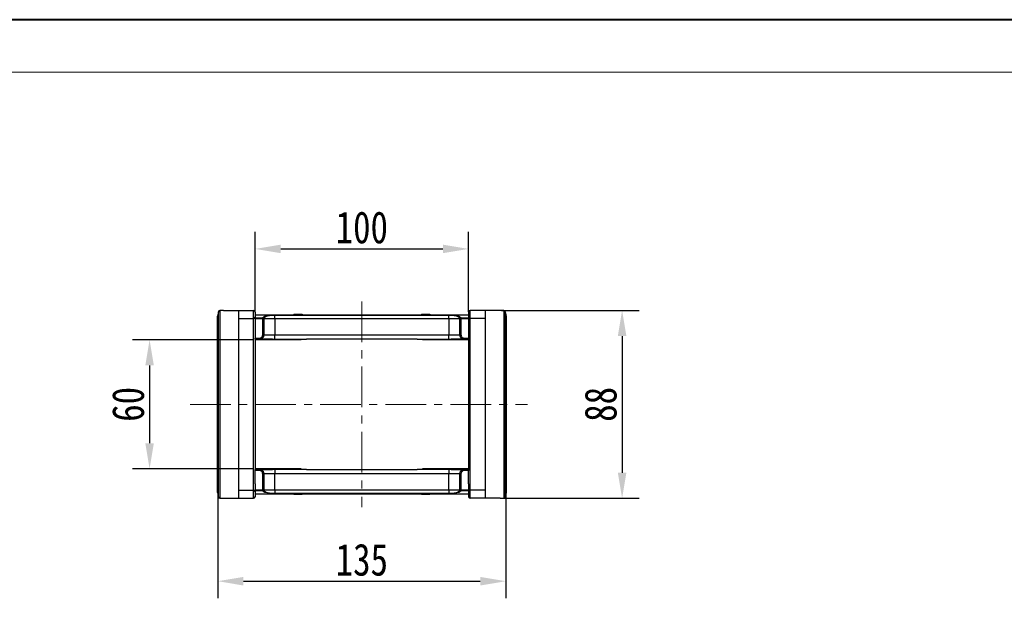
# Model space of a CAD drawing. Header units: millimetres. Extents: x -1190 to 891, y -97 to 1361.
# Tile 22 of 51: x -471 to -10, y 1090 to 1361. Entities that reach past the tile are written whole.
import ezdxf

# ---------------------------------------------------------------- set-up
doc = ezdxf.new("R2010")
doc.units = ezdxf.units.MM
doc.linetypes.add('CENTERX2', pattern=[20.32, 12.7, -2.54, 2.54, -2.54])
doc.styles.get("Standard").update_dxf_attribs({"font": '仿宋_GB2312.ttf', "width": 0.8})
doc.dimstyles.new('ISO-60.1', dxfattribs={"dimtxt": 15, "dimasz": 12, "dimexe": 8, "dimexo": 0.625, "dimgap": 2.5, "dimtad": 1, "dimdsep": 46, "dimtxsty": 'Standard', "dimcen": 2.5, "dimadec": 0, "dimazin": 0, "dimtfac": 1, "dimtmove": 0, "dimatfit": 3, "dimfxl": 0, "dimarcsym": 0})

# ---------------------------------------------------------------- blocks, each defined once
blk = doc.blocks.new('*D3426')
at = {"color": 0, "lineweight": -2}
for p, q in [((-361.7, 1211.16), (-418.53, 1211.16)), ((-410.53, 1199.16), (-410.53, 1162.66)), ((-361.7, 1150.66), (-418.53, 1150.66))]:
    blk.add_line(p, q, dxfattribs=at)
at = {"color": 0, "lineweight": 9}
for points in [[(-412.53, 1199.16), (-408.53, 1199.16), (-410.53, 1211.16)], [(-412.53, 1162.66), (-408.53, 1162.66), (-410.53, 1150.66)]]:
    blk.add_solid(points, dxfattribs=at)
at = {"layer": 'Defpoints', "color": 0, "lineweight": 9}
for p in [(-361.08, 1211.16), (-410.53, 1150.66), (-361.08, 1150.66)]:
    blk.add_point(p, dxfattribs=at)
at = {"color": 0, "lineweight": 9, "insert": (-420.53, 1180.91), "char_height": 15, "attachment_point": 5, "rotation": 90}
blk.add_mtext('60', dxfattribs=at)
blk = doc.blocks.new('*D3427')
at = {"color": 0, "lineweight": -2}
for p, q in [((-245.57, 1224.91), (-181.13, 1224.91)), ((-189.13, 1212.91), (-189.13, 1148.91)), ((-245.57, 1136.91), (-181.13, 1136.91))]:
    blk.add_line(p, q, dxfattribs=at)
at = {"color": 0, "lineweight": 9}
for points in [[(-191.13, 1212.91), (-187.13, 1212.91), (-189.13, 1224.91)], [(-191.13, 1148.91), (-187.13, 1148.91), (-189.13, 1136.91)]]:
    blk.add_solid(points, dxfattribs=at)
at = {"layer": 'Defpoints', "color": 0, "lineweight": 9}
for p in [(-246.2, 1224.91), (-246.2, 1136.91), (-189.13, 1136.91)]:
    blk.add_point(p, dxfattribs=at)
at = {"color": 0, "lineweight": 9, "insert": (-199.13, 1180.91), "char_height": 15, "attachment_point": 5, "rotation": 90}
blk.add_mtext('88', dxfattribs=at)
blk = doc.blocks.new('*D3428')
at = {"color": 0, "lineweight": -2}
for p, q in [((-361.08, 1224.25), (-361.08, 1261.71)), ((-261.08, 1224.25), (-261.08, 1261.71)), ((-349.08, 1253.71), (-273.08, 1253.71))]:
    blk.add_line(p, q, dxfattribs=at)
at = {"color": 0, "lineweight": 9}
for points in [[(-349.08, 1255.71), (-349.08, 1251.71), (-361.08, 1253.71)], [(-273.08, 1255.71), (-273.08, 1251.71), (-261.08, 1253.71)]]:
    blk.add_solid(points, dxfattribs=at)
at = {"layer": 'Defpoints', "color": 0, "lineweight": 9}
for p in [(-261.08, 1253.71), (-361.08, 1223.62), (-261.08, 1223.62)]:
    blk.add_point(p, dxfattribs=at)
at = {"color": 0, "lineweight": 9, "insert": (-311.08, 1263.71), "char_height": 15, "attachment_point": 5}
blk.add_mtext('100', dxfattribs=at)
blk = doc.blocks.new('*D3417')
at = {"color": 0, "lineweight": -2}
for p, q in [((-243.58, 1143.86), (-243.58, 1090.07)), ((-378.58, 1139.06), (-378.58, 1090.07)), ((-366.58, 1098.07), (-255.58, 1098.07))]:
    blk.add_line(p, q, dxfattribs=at)
at = {"color": 0, "lineweight": 9}
for points in [[(-366.58, 1100.07), (-366.58, 1096.07), (-378.58, 1098.07)], [(-255.58, 1100.07), (-255.58, 1096.07), (-243.58, 1098.07)]]:
    blk.add_solid(points, dxfattribs=at)
at = {"layer": 'Defpoints', "color": 0, "lineweight": 9}
for p in [(-243.58, 1144.48), (-378.58, 1139.69), (-243.58, 1098.07)]:
    blk.add_point(p, dxfattribs=at)
at = {"color": 0, "lineweight": 9, "insert": (-311.08, 1108.07), "char_height": 15, "attachment_point": 5}
blk.add_mtext('135', dxfattribs=at)

msp = doc.modelspace()

# ---------------------------------------------------------------- linework, layer by layer
at = {"color": 7, "lineweight": 40}
msp.add_line((871.934, 1361.073), (-1190.268, 1361.073), dxfattribs=at)
at = {"color": 7, "lineweight": 13}
msp.add_line((847.384, 1336.523), (-1067.518, 1336.523), dxfattribs=at)
at = {"color": 1, "linetype": 'CENTERX2', "lineweight": 13, "ltscale": 1.5}
for p, q in [((-311.078, 1229.07), (-311.078, 1132.757)), ((-311.078, 1229.07), (-311.078, 1132.757)), ((-391.5, 1180.913), (-233.494, 1180.913))]:
    msp.add_line(p, q, dxfattribs=at)
at = {"color": 7, "linetype": 'Continuous', "lineweight": 25}
for p, q in [((-378.298, 1137.56), (-378.298, 1224.266)), ((-377.563, 1224.869), (-377.563, 1136.958)), ((-375.96, 1224.913), (-376.678, 1224.913)), ((-376.678, 1224.913), (-376.678, 1224.9)), ((-375.96, 1224.913), (-368.878, 1224.913)), ((-368.878, 1224.913), (-368.878, 1136.913)), ((-368.878, 1224.913), (-361.828, 1224.913)), ((-361.828, 1221.103), (-361.828, 1224.913)), ((-361.078, 1224.163), (-361.078, 1221.782)), ((-361.078, 1222.913), (-311.078, 1222.913)), ((-351.882, 1222.75), (-311.078, 1222.75)), ((-351.882, 1222.75), (-351.882, 1222.71)), ((-351.882, 1220.913), (-351.882, 1222.71)), ((-311.078, 1222.71), (-351.882, 1222.71)), ((-342.977, 1223.113), (-342.977, 1222.913)), ((-342.977, 1223.113), (-342.732, 1223.113)), ((-342.732, 1223.113), (-342.732, 1222.913)), ((-342.732, 1223.113), (-342.547, 1223.113)), ((-342.547, 1223.113), (-342.547, 1222.913)), ((-342.547, 1223.113), (-341.972, 1223.113)), ((-341.972, 1223.113), (-341.972, 1222.913)), ((-341.972, 1223.113), (-340.965, 1223.113)), ((-340.965, 1223.113), (-340.965, 1222.913)), ((-340.965, 1223.113), (-340.906, 1223.113)), ((-340.906, 1223.113), (-340.906, 1222.913)), ((-340.906, 1223.113), (-340.179, 1223.113)), ((-340.179, 1223.113), (-340.179, 1222.913)), ((-340.179, 1223.113), (-340.06, 1223.113)), ((-340.06, 1222.913), (-340.06, 1223.113)), ((-340.06, 1223.113), (-339.668, 1223.113)), ((-339.668, 1223.113), (-339.668, 1222.913)), ((-339.668, 1223.113), (-338.987, 1223.113)), ((-338.987, 1223.113), (-338.987, 1222.913)), ((-338.987, 1223.113), (-338.982, 1223.113)), ((-338.982, 1222.913), (-338.982, 1223.113)), ((-311.078, 1222.913), (-261.078, 1222.913)), ((-311.078, 1222.75), (-270.274, 1222.75)), ((-270.274, 1222.71), (-311.078, 1222.71)), ((-283.173, 1223.113), (-283.173, 1222.913)), ((-283.173, 1223.113), (-283.169, 1223.113)), ((-283.169, 1223.113), (-283.169, 1222.913)), ((-283.169, 1223.113), (-282.488, 1223.113)), ((-282.488, 1223.113), (-282.488, 1222.913)), ((-282.488, 1223.113), (-282.096, 1223.113)), ((-282.096, 1223.113), (-282.096, 1222.913)), ((-282.096, 1223.113), (-281.977, 1223.113)), ((-281.977, 1223.113), (-281.977, 1222.913)), ((-281.977, 1223.113), (-281.249, 1223.113)), ((-281.249, 1223.113), (-281.249, 1222.913)), ((-281.249, 1223.113), (-281.19, 1223.113)), ((-281.19, 1223.113), (-281.19, 1222.913)), ((-281.19, 1223.113), (-280.183, 1223.113)), ((-280.183, 1223.113), (-280.183, 1222.913)), ((-280.183, 1223.113), (-279.609, 1223.113)), ((-279.609, 1223.113), (-279.609, 1222.913)), ((-279.609, 1223.113), (-279.424, 1223.113)), ((-279.424, 1223.113), (-279.424, 1222.913)), ((-279.424, 1223.113), (-279.178, 1223.113)), ((-279.178, 1223.113), (-279.178, 1222.913)), ((-270.274, 1222.75), (-270.274, 1222.71)), ((-270.274, 1220.913), (-270.274, 1222.71)), ((-261.078, 1224.163), (-261.078, 1221.782)), ((-260.328, 1221.103), (-260.328, 1224.913)), ((-253.278, 1224.913), (-260.328, 1224.913)), ((-253.278, 1224.913), (-253.278, 1136.913)), ((-246.195, 1224.913), (-253.278, 1224.913)), ((-245.478, 1224.913), (-246.195, 1224.913)), ((-245.478, 1224.913), (-245.478, 1224.9)), ((-244.593, 1224.869), (-244.593, 1136.958)), ((-243.857, 1137.56), (-243.857, 1224.266)), ((-378.678, 1139.552), (-378.678, 1222.274)), ((-378.663, 1222.421), (-378.663, 1139.405)), ((-368.878, 1221.103), (-361.828, 1221.103)), ((-361.828, 1140.724), (-361.828, 1221.103)), ((-361.078, 1221.782), (-361.078, 1218.173)), ((-361.078, 1221.498), (-357.542, 1221.498)), ((-357.542, 1221.009), (-361.078, 1221.009)), ((-361.078, 1218.173), (-361.078, 1211.913)), ((-357.542, 1221.009), (-357.542, 1221.498)), ((-357.542, 1221.009), (-357.046, 1221.041)), ((-357.538, 1220.913), (-357.542, 1221.009)), ((-357.538, 1213.413), (-357.538, 1220.913)), ((-357.538, 1220.913), (-357.042, 1220.913)), ((-357.046, 1221.041), (-357.042, 1220.913)), ((-357.042, 1220.913), (-357.042, 1213.413)), ((-351.882, 1220.913), (-357.042, 1220.913)), ((-351.882, 1220.913), (-351.882, 1213.413)), ((-311.078, 1220.913), (-351.882, 1220.913)), ((-270.274, 1220.913), (-311.078, 1220.913)), ((-265.113, 1220.913), (-270.274, 1220.913)), ((-270.274, 1220.913), (-270.274, 1213.413)), ((-265.113, 1220.913), (-265.109, 1221.041)), ((-265.113, 1213.413), (-265.113, 1220.913)), ((-265.113, 1220.913), (-264.617, 1220.913)), ((-265.109, 1221.041), (-264.614, 1221.009)), ((-264.614, 1221.009), (-264.617, 1220.913)), ((-264.617, 1220.913), (-264.617, 1213.413)), ((-264.614, 1221.498), (-261.078, 1221.498)), ((-264.614, 1221.498), (-264.614, 1221.009)), ((-261.078, 1221.009), (-264.614, 1221.009)), ((-261.078, 1221.782), (-261.078, 1218.173)), ((-261.078, 1218.173), (-261.078, 1211.913)), ((-253.278, 1221.103), (-260.328, 1221.103)), ((-260.328, 1140.724), (-260.328, 1221.103)), ((-243.492, 1222.421), (-243.492, 1139.405)), ((-243.478, 1139.552), (-243.478, 1222.274)), ((-357.538, 1213.413), (-357.042, 1213.413)), ((-357.042, 1213.413), (-351.882, 1213.413)), ((-351.882, 1211.414), (-351.882, 1213.413)), ((-351.882, 1213.413), (-311.078, 1213.413)), ((-311.078, 1213.413), (-270.274, 1213.413)), ((-270.274, 1213.413), (-265.113, 1213.413)), ((-270.274, 1211.414), (-270.274, 1213.413)), ((-265.113, 1213.413), (-264.617, 1213.413)), ((-361.078, 1211.913), (-359.047, 1211.913)), ((-361.078, 1211.413), (-361.078, 1211.913)), ((-359.047, 1211.413), (-361.078, 1211.413)), ((-361.078, 1211.413), (-361.078, 1150.413)), ((-339.478, 1211.163), (-361.078, 1211.163)), ((-359.047, 1211.913), (-359.047, 1211.413)), ((-352.936, 1211.413), (-359.047, 1211.413)), ((-351.882, 1211.414), (-336.995, 1211.414)), ((-339.478, 1211.163), (-339.478, 1211.414)), ((-311.078, 1211.413), (-336.97, 1211.413)), ((-285.185, 1211.413), (-311.078, 1211.413)), ((-285.16, 1211.414), (-270.274, 1211.414)), ((-282.678, 1211.163), (-282.678, 1211.414)), ((-261.078, 1211.163), (-282.678, 1211.163)), ((-263.108, 1211.413), (-269.22, 1211.413)), ((-263.108, 1211.913), (-261.078, 1211.913)), ((-263.108, 1211.413), (-263.108, 1211.913)), ((-261.078, 1211.413), (-263.108, 1211.413)), ((-261.078, 1211.913), (-261.078, 1211.413)), ((-261.078, 1211.413), (-261.078, 1150.413)), ((-339.478, 1150.663), (-361.078, 1150.663)), ((-361.078, 1150.413), (-359.047, 1150.413)), ((-361.078, 1149.913), (-361.078, 1150.413)), ((-359.047, 1149.913), (-361.078, 1149.913)), ((-361.078, 1143.654), (-361.078, 1149.913)), ((-359.047, 1150.413), (-359.047, 1149.913)), ((-359.047, 1150.413), (-352.936, 1150.413)), ((-351.882, 1150.413), (-351.882, 1148.413)), ((-336.995, 1150.413), (-351.882, 1150.413)), ((-339.478, 1150.413), (-339.478, 1150.663)), ((-336.97, 1150.413), (-311.078, 1150.413)), ((-311.078, 1150.413), (-285.185, 1150.413)), ((-270.274, 1150.413), (-285.16, 1150.413)), ((-261.078, 1150.663), (-282.678, 1150.663)), ((-282.678, 1150.413), (-282.678, 1150.663)), ((-270.274, 1150.413), (-270.274, 1148.413)), ((-269.22, 1150.413), (-263.108, 1150.413)), ((-263.108, 1149.913), (-263.108, 1150.413)), ((-263.108, 1150.413), (-261.078, 1150.413)), ((-261.078, 1149.913), (-263.108, 1149.913)), ((-261.078, 1150.413), (-261.078, 1149.913)), ((-261.078, 1143.654), (-261.078, 1149.913)), ((-357.042, 1148.413), (-357.538, 1148.413)), ((-357.538, 1140.913), (-357.538, 1148.413)), ((-357.042, 1148.413), (-357.042, 1140.913)), ((-351.882, 1148.413), (-357.042, 1148.413)), ((-351.882, 1140.913), (-351.882, 1148.413)), ((-311.078, 1148.413), (-351.882, 1148.413)), ((-270.274, 1148.413), (-311.078, 1148.413)), ((-265.113, 1148.413), (-270.274, 1148.413)), ((-270.274, 1140.913), (-270.274, 1148.413)), ((-264.617, 1148.413), (-265.113, 1148.413)), ((-265.113, 1140.913), (-265.113, 1148.413)), ((-264.617, 1148.413), (-264.617, 1140.913)), ((-368.878, 1140.724), (-361.828, 1140.724)), ((-361.828, 1136.913), (-361.828, 1140.724)), ((-361.078, 1143.654), (-361.078, 1140.045)), ((-361.078, 1140.817), (-357.542, 1140.817)), ((-357.542, 1140.329), (-361.078, 1140.329)), ((-361.078, 1140.045), (-361.078, 1137.663)), ((-357.542, 1140.817), (-357.538, 1140.913)), ((-357.542, 1140.329), (-357.542, 1140.817)), ((-357.046, 1140.785), (-357.542, 1140.817)), ((-357.042, 1140.913), (-357.538, 1140.913)), ((-357.042, 1140.913), (-357.046, 1140.785)), ((-357.042, 1140.913), (-351.882, 1140.913)), ((-351.882, 1140.913), (-351.882, 1139.117)), ((-351.882, 1140.913), (-311.078, 1140.913)), ((-311.078, 1140.913), (-270.274, 1140.913)), ((-270.274, 1140.913), (-270.274, 1139.117)), ((-270.274, 1140.913), (-265.113, 1140.913)), ((-264.617, 1140.913), (-265.113, 1140.913)), ((-265.109, 1140.785), (-265.113, 1140.913)), ((-264.614, 1140.817), (-265.109, 1140.785)), ((-264.617, 1140.913), (-264.614, 1140.817)), ((-264.614, 1140.817), (-261.078, 1140.817)), ((-264.614, 1140.817), (-264.614, 1140.329)), ((-261.078, 1140.329), (-264.614, 1140.329)), ((-261.078, 1143.654), (-261.078, 1140.045)), ((-261.078, 1140.045), (-261.078, 1137.663)), ((-260.328, 1136.913), (-260.328, 1140.724)), ((-253.278, 1140.724), (-260.328, 1140.724)), ((-376.678, 1136.926), (-376.678, 1136.913)), ((-376.678, 1136.913), (-375.96, 1136.913)), ((-375.96, 1136.913), (-368.878, 1136.913)), ((-368.878, 1136.913), (-361.828, 1136.913)), ((-311.078, 1138.913), (-361.078, 1138.913)), ((-351.882, 1139.077), (-351.882, 1139.117)), ((-351.882, 1139.117), (-311.078, 1139.117)), ((-311.078, 1139.077), (-351.882, 1139.077)), ((-342.977, 1138.713), (-342.977, 1138.913)), ((-342.732, 1138.713), (-342.977, 1138.713)), ((-342.732, 1138.713), (-342.732, 1138.913)), ((-342.547, 1138.713), (-342.732, 1138.713)), ((-342.547, 1138.713), (-342.547, 1138.913)), ((-341.972, 1138.713), (-342.547, 1138.713)), ((-341.972, 1138.713), (-341.972, 1138.913)), ((-340.965, 1138.713), (-341.972, 1138.713)), ((-340.965, 1138.713), (-340.965, 1138.913)), ((-340.906, 1138.713), (-340.965, 1138.713)), ((-340.906, 1138.713), (-340.906, 1138.913)), ((-340.179, 1138.713), (-340.906, 1138.713)), ((-340.179, 1138.713), (-340.179, 1138.913)), ((-340.06, 1138.713), (-340.179, 1138.713)), ((-340.06, 1138.713), (-340.06, 1138.913)), ((-339.668, 1138.713), (-340.06, 1138.713)), ((-339.668, 1138.713), (-339.668, 1138.913)), ((-338.987, 1138.713), (-339.668, 1138.713)), ((-338.987, 1138.713), (-338.987, 1138.913)), ((-338.982, 1138.713), (-338.987, 1138.713)), ((-338.982, 1138.713), (-338.982, 1138.913)), ((-311.078, 1139.117), (-270.274, 1139.117)), ((-270.274, 1139.077), (-311.078, 1139.077)), ((-261.078, 1138.913), (-311.078, 1138.913)), ((-283.173, 1138.913), (-283.173, 1138.713)), ((-283.169, 1138.713), (-283.173, 1138.713)), ((-283.169, 1138.713), (-283.169, 1138.913)), ((-282.488, 1138.713), (-283.169, 1138.713)), ((-282.488, 1138.713), (-282.488, 1138.913)), ((-282.096, 1138.713), (-282.488, 1138.713)), ((-282.096, 1138.913), (-282.096, 1138.713)), ((-281.977, 1138.713), (-282.096, 1138.713)), ((-281.977, 1138.713), (-281.977, 1138.913)), ((-281.249, 1138.713), (-281.977, 1138.713)), ((-281.249, 1138.713), (-281.249, 1138.913)), ((-281.19, 1138.713), (-281.249, 1138.713)), ((-281.19, 1138.713), (-281.19, 1138.913)), ((-280.183, 1138.713), (-281.19, 1138.713)), ((-280.183, 1138.713), (-280.183, 1138.913)), ((-279.609, 1138.713), (-280.183, 1138.713)), ((-279.609, 1138.713), (-279.609, 1138.913)), ((-279.424, 1138.713), (-279.609, 1138.713)), ((-279.424, 1138.713), (-279.424, 1138.913)), ((-279.178, 1138.713), (-279.424, 1138.713)), ((-279.178, 1138.713), (-279.178, 1138.913)), ((-270.274, 1139.077), (-270.274, 1139.117)), ((-253.278, 1136.913), (-260.328, 1136.913)), ((-246.195, 1136.913), (-253.278, 1136.913)), ((-246.195, 1136.913), (-245.478, 1136.913)), ((-245.478, 1136.926), (-245.478, 1136.913))]:
    msp.add_line(p, q, dxfattribs=at)
at = {"color": 8, "linetype": 'Continuous', "lineweight": 25}
for p, q in [((-377.596, 1224.869), (-377.563, 1224.869)), ((-244.559, 1224.869), (-244.593, 1224.869)), ((-377.563, 1136.958), (-377.596, 1136.958)), ((-244.593, 1136.958), (-244.559, 1136.958))]:
    msp.add_line(p, q, dxfattribs=at)
at = {"color": 7, "linetype": 'Continuous', "lineweight": 25}
for centre, radius, start, end in [((-377.563, 1224.119), 0.75, 92.57859, 168.79943), ((-377.563, 1224.119), 0.75, 89.97849, 168.65466), ((-361.828, 1224.163), 0.75, 0, 90), ((-260.328, 1224.163), 0.75, 90, 180), ((-244.592, 1224.119), 0.75, 11.34534, 90.02151), ((-244.593, 1224.119), 0.75, 11.20057, 87.42141), ((-377.93, 1222.274), 0.748, 168.67268, 179.99986), ((-377.928, 1222.274), 0.75, 168.82866, 180), ((-361.794, 1221.819), 0.717, 267.29247, 357.00858), ((-357.551, 1220.99), 0.508, 5.70659, 88.89252), ((-264.604, 1220.99), 0.508, 91.10748, 174.29341), ((-260.362, 1221.819), 0.717, 182.99142, 272.70753), ((-244.225, 1222.274), 0.748, 0.00014, 11.32732), ((-244.228, 1222.274), 0.75, 0, 11.17134), ((-377.928, 1139.552), 0.75, 180, 191.17134), ((-377.93, 1139.552), 0.748, 180.00014, 191.32732), ((-361.794, 1140.007), 0.717, 2.99142, 92.70753), ((-357.551, 1140.836), 0.508, 271.10748, 354.29341), ((-264.604, 1140.836), 0.508, 185.70659, 268.89252), ((-260.362, 1140.007), 0.717, 87.29247, 177.00858), ((-244.228, 1139.552), 0.75, 348.82866, 0), ((-244.225, 1139.552), 0.748, 348.67268, 359.99986), ((-377.563, 1137.707), 0.75, 191.20057, 267.42141), ((-377.563, 1137.708), 0.75, 191.34534, 270.02151), ((-361.828, 1137.663), 0.75, 270, 0), ((-260.328, 1137.663), 0.75, 180, 270), ((-244.592, 1137.708), 0.75, 269.97849, 348.65466), ((-244.593, 1137.707), 0.75, 272.57859, 348.79943)]:
    msp.add_arc(centre, radius, start, end, dxfattribs=at)
for centre, major_axis, ratio, start_param, end_param in [((-375.617, 1180.913), (0, 44), 0.9829545, 0.0245263, 0.0450049), ((-246.538, 1180.913), (0, 44), 0.9829545, 6.2381804, 6.258659), ((-338.003, 1213.413), (-1.279, 1.932), 0.4054038, 2.8565419, 2.8792622), ((-284.153, 1213.413), (1.279, 1.932), 0.4054038, 3.4039232, 3.4266434), ((-338.003, 1148.413), (1.279, 1.932), 0.4054038, 0.2623305, 0.2850507), ((-284.153, 1148.413), (-1.279, 1.932), 0.4054038, 5.9981346, 6.0208548), ((-375.617, 1180.913), (0, 44), 0.9829545, 3.0965878, 3.1170663), ((-246.538, 1180.913), (0, 44), 0.9829545, 3.166119, 3.1865975)]:
    msp.add_ellipse(centre, major_axis=major_axis, ratio=ratio, start_param=start_param, end_param=end_param, dxfattribs=at)
for points, knots in [([(-378.298, 1224.266), (-378.394, 1223.785), (-378.515, 1223.17), (-378.637, 1222.555), (-378.663, 1222.421)], [0, 0, 0, 0, 0.7828247, 1, 1, 1, 1]), ([(-376.679, 1224.9), (-376.681, 1224.9), (-376.987, 1224.894), (-377.293, 1224.881), (-377.597, 1224.869)], [0, 0, 0, 0, 0.006168, 1, 1, 1, 1]), ([(-357.542, 1221.498), (-357.457, 1221.604), (-357.308, 1221.788), (-356.795, 1222.034), (-356.046, 1222.285), (-355.083, 1222.488), (-354.007, 1222.632), (-353.041, 1222.724), (-352.304, 1222.74), (-351.882, 1222.75)], [0, 0, 0, 0, 0.171497, 0.3000877, 0.4286662, 0.6463504, 0.7521855, 0.8578829, 1, 1, 1, 1]), ([(-351.882, 1222.71), (-352.29, 1222.697), (-353.002, 1222.676), (-353.91, 1222.553), (-354.902, 1222.363), (-355.998, 1222.018), (-356.743, 1221.55), (-356.989, 1221.201), (-357.04, 1221.059), (-357.046, 1221.041)], [0, 0, 0, 0, 0.1441605, 0.2514116, 0.358864, 0.5773891, 0.8313602, 0.978387, 1, 1, 1, 1]), ([(-270.274, 1222.75), (-269.851, 1222.74), (-269.114, 1222.724), (-268.149, 1222.632), (-267.072, 1222.488), (-266.109, 1222.285), (-265.36, 1222.034), (-264.848, 1221.788), (-264.699, 1221.604), (-264.614, 1221.498)], [0, 0, 0, 0, 0.1421171, 0.2478145, 0.3536496, 0.5713338, 0.6999123, 0.828503, 1, 1, 1, 1]), ([(-265.109, 1221.041), (-265.182, 1221.182), (-265.366, 1221.535), (-266.163, 1222.018), (-267.253, 1222.363), (-268.245, 1222.553), (-269.153, 1222.676), (-269.865, 1222.697), (-270.274, 1222.71)], [0, 0, 0, 0, 0.1685696, 0.4225622, 0.6411057, 0.7485672, 0.8558274, 1, 1, 1, 1]), ([(-244.559, 1224.869), (-244.66, 1224.873), (-244.966, 1224.887), (-245.273, 1224.894), (-245.478, 1224.898)], [0, 0, 0, 0, 0.3309286, 1, 1, 1, 1]), ([(-243.857, 1224.266), (-243.762, 1223.785), (-243.64, 1223.17), (-243.519, 1222.555), (-243.492, 1222.421)], [0, 0, 0, 0, 0.78282465, 1, 1, 1, 1]), ([(-359.047, 1211.913), (-358.933, 1211.921), (-358.65, 1211.94), (-358.226, 1212.123), (-357.846, 1212.462), (-357.588, 1212.91), (-357.555, 1213.245), (-357.538, 1213.413)], [0, 0, 0, 0, 0.1452268, 0.3603998, 0.5741389, 0.7870548, 1, 1, 1, 1]), ([(-357.042, 1213.413), (-357.044, 1213.358), (-357.046, 1213.248), (-357.068, 1213.082), (-357.102, 1212.917), (-357.151, 1212.756), (-357.234, 1212.548), (-357.342, 1212.351), (-357.473, 1212.17), (-357.583, 1212.044), (-357.702, 1211.927), (-357.833, 1211.819), (-357.972, 1211.723), (-358.118, 1211.639), (-358.27, 1211.567), (-358.43, 1211.508), (-358.613, 1211.458), (-358.819, 1211.421), (-358.971, 1211.416), (-359.047, 1211.413)], [0, 0, 0, 0, 0.0523899, 0.1051422, 0.1590368, 0.2133258, 0.2656737, 0.3721305, 0.4263638, 0.4788672, 0.5317317, 0.585733, 0.6401263, 0.6929511, 0.7461417, 0.8004848, 0.8552258, 0.9271475, 1, 1, 1, 1]), ([(-263.108, 1211.413), (-263.164, 1211.415), (-263.275, 1211.417), (-263.443, 1211.439), (-263.61, 1211.474), (-263.774, 1211.524), (-263.931, 1211.587), (-264.082, 1211.662), (-264.228, 1211.752), (-264.366, 1211.853), (-264.493, 1211.964), (-264.611, 1212.086), (-264.719, 1212.218), (-264.815, 1212.359), (-264.926, 1212.556), (-265.011, 1212.766), (-265.073, 1212.999), (-265.106, 1213.198), (-265.111, 1213.341), (-265.113, 1213.413)], [0, 0, 0, 0, 0.0530632, 0.1064964, 0.1610968, 0.2161005, 0.2691683, 0.3226066, 0.3772149, 0.4322282, 0.4852658, 0.5386753, 0.5932595, 0.6482506, 0.7010615, 0.8084928, 0.8632443, 0.9312231, 1, 1, 1, 1]), ([(-264.617, 1213.413), (-264.61, 1213.306), (-264.592, 1213.03), (-264.414, 1212.608), (-264.073, 1212.224), (-263.619, 1211.963), (-263.278, 1211.93), (-263.108, 1211.913)], [0, 0, 0, 0, 0.1369171, 0.3517136, 0.5676407, 0.7838231, 1, 1, 1, 1]), ([(-352.936, 1211.413), (-352.921, 1211.413), (-352.57, 1211.413), (-352.218, 1211.413), (-351.882, 1211.414)], [0, 0, 0, 0, 0.0418062, 1, 1, 1, 1]), ([(-337.007, 1211.414), (-337.006, 1211.414), (-336.994, 1211.413), (-336.982, 1211.413), (-336.97, 1211.413)], [0, 0, 0, 0, 0.0632241, 1, 1, 1, 1]), ([(-270.274, 1211.414), (-269.937, 1211.413), (-269.585, 1211.413), (-269.235, 1211.413), (-269.22, 1211.413)], [0, 0, 0, 0, 0.9581938, 1, 1, 1, 1]), ([(-359.047, 1150.413), (-358.992, 1150.412), (-358.88, 1150.409), (-358.712, 1150.387), (-358.545, 1150.352), (-358.382, 1150.302), (-358.224, 1150.24), (-358.073, 1150.164), (-357.927, 1150.075), (-357.79, 1149.974), (-357.662, 1149.862), (-357.545, 1149.741), (-357.437, 1149.608), (-357.341, 1149.467), (-357.23, 1149.271), (-357.144, 1149.061), (-357.083, 1148.827), (-357.049, 1148.629), (-357.044, 1148.485), (-357.042, 1148.413)], [0, 0, 0, 0, 0.0530632, 0.1064964, 0.1610968, 0.2161005, 0.2691683, 0.3226066, 0.3772149, 0.4322282, 0.4852658, 0.5386753, 0.5932595, 0.6482506, 0.7010615, 0.8084928, 0.8632443, 0.9312231, 1, 1, 1, 1]), ([(-357.538, 1148.413), (-357.545, 1148.521), (-357.563, 1148.797), (-357.741, 1149.218), (-358.083, 1149.602), (-358.537, 1149.863), (-358.877, 1149.896), (-359.047, 1149.913)], [0, 0, 0, 0, 0.1369171, 0.3517136, 0.5676407, 0.7838231, 1, 1, 1, 1]), ([(-351.882, 1150.413), (-352.218, 1150.413), (-352.57, 1150.413), (-352.921, 1150.413), (-352.936, 1150.413)], [0, 0, 0, 0, 0.9581938, 1, 1, 1, 1]), ([(-285.149, 1150.413), (-285.15, 1150.413), (-285.162, 1150.413), (-285.174, 1150.413), (-285.185, 1150.413)], [0, 0, 0, 0, 0.06322412, 1, 1, 1, 1]), ([(-269.22, 1150.413), (-269.235, 1150.413), (-269.585, 1150.413), (-269.937, 1150.413), (-270.274, 1150.413)], [0, 0, 0, 0, 0.0418062, 1, 1, 1, 1]), ([(-265.113, 1148.413), (-265.112, 1148.468), (-265.109, 1148.578), (-265.088, 1148.744), (-265.053, 1148.909), (-265.004, 1149.071), (-264.922, 1149.278), (-264.814, 1149.475), (-264.682, 1149.656), (-264.572, 1149.783), (-264.453, 1149.9), (-264.323, 1150.008), (-264.184, 1150.104), (-264.038, 1150.188), (-263.885, 1150.259), (-263.726, 1150.319), (-263.543, 1150.369), (-263.336, 1150.406), (-263.184, 1150.411), (-263.108, 1150.413)], [0, 0, 0, 0, 0.0523899, 0.1051422, 0.1590368, 0.2133258, 0.2656737, 0.3721305, 0.4263638, 0.4788672, 0.5317317, 0.585733, 0.6401263, 0.6929511, 0.7461417, 0.8004848, 0.8552258, 0.9271475, 1, 1, 1, 1]), ([(-263.108, 1149.913), (-263.222, 1149.906), (-263.505, 1149.887), (-263.93, 1149.704), (-264.31, 1149.364), (-264.567, 1148.916), (-264.6, 1148.581), (-264.617, 1148.413)], [0, 0, 0, 0, 0.1452268, 0.3603998, 0.5741389, 0.7870548, 1, 1, 1, 1]), ([(-351.882, 1139.077), (-352.304, 1139.086), (-353.041, 1139.102), (-354.007, 1139.195), (-355.083, 1139.338), (-356.046, 1139.541), (-356.795, 1139.792), (-357.308, 1140.038), (-357.457, 1140.223), (-357.542, 1140.329)], [0, 0, 0, 0, 0.1421171, 0.2478145, 0.3536496, 0.5713338, 0.6999123, 0.828503, 1, 1, 1, 1]), ([(-357.046, 1140.785), (-356.973, 1140.645), (-356.789, 1140.292), (-355.992, 1139.808), (-354.902, 1139.464), (-353.91, 1139.274), (-353.002, 1139.151), (-352.29, 1139.129), (-351.882, 1139.117)], [0, 0, 0, 0, 0.1685696, 0.4225622, 0.6411057, 0.7485672, 0.8558274, 1, 1, 1, 1]), ([(-270.274, 1139.117), (-269.865, 1139.129), (-269.153, 1139.151), (-268.245, 1139.274), (-267.254, 1139.464), (-266.158, 1139.808), (-265.412, 1140.276), (-265.166, 1140.626), (-265.116, 1140.767), (-265.109, 1140.785)], [0, 0, 0, 0, 0.1441605, 0.2514116, 0.358864, 0.5773891, 0.8313602, 0.978387, 1, 1, 1, 1]), ([(-264.614, 1140.329), (-264.699, 1140.223), (-264.848, 1140.038), (-265.36, 1139.792), (-266.109, 1139.541), (-267.072, 1139.338), (-268.149, 1139.195), (-269.114, 1139.102), (-269.851, 1139.086), (-270.274, 1139.077)], [0, 0, 0, 0, 0.171497, 0.3000877, 0.4286662, 0.6463504, 0.7521855, 0.8578829, 1, 1, 1, 1]), ([(-378.663, 1139.405), (-378.58, 1138.983), (-378.458, 1138.368), (-378.337, 1137.753), (-378.298, 1137.56)], [0, 0, 0, 0, 0.68553605, 1, 1, 1, 1]), ([(-377.597, 1136.958), (-377.495, 1136.953), (-377.189, 1136.94), (-376.883, 1136.933), (-376.678, 1136.928)], [0, 0, 0, 0, 0.33092861, 1, 1, 1, 1]), ([(-245.477, 1136.926), (-245.475, 1136.926), (-245.169, 1136.932), (-244.863, 1136.945), (-244.559, 1136.958)], [0, 0, 0, 0, 0.006168, 1, 1, 1, 1]), ([(-243.492, 1139.405), (-243.576, 1138.983), (-243.697, 1138.368), (-243.819, 1137.753), (-243.857, 1137.56)], [0, 0, 0, 0, 0.68553605, 1, 1, 1, 1])]:
    msp.add_open_spline(points, degree=3, knots=knots, dxfattribs=at)

# ---------------------------------------------------------------- dimensions: what is measured, and where the dimension line sits
at = {"color": 5, "lineweight": 9}
for base, p1, p2, picture, middle in [((-261.078, 1253.709), (-361.078, 1223.623), (-261.078, 1223.623), '*D3428', (-311.078, 1263.709)), ((-243.578, 1098.066), (-378.578, 1139.686), (-243.578, 1144.485), '*D3417', (-311.078, 1108.066))]:
    dim = msp.add_linear_dim(base=base, p1=p1, p2=p2, dimstyle='ISO-60.1', dxfattribs=at)
    dim.commit()
    dim.dimension.update_dxf_attribs({"geometry": picture, "text_midpoint": middle})
dim = msp.add_linear_dim(base=(-189.133, 1136.913), p1=(-246.195, 1224.913), p2=(-246.195, 1136.913), angle=90, dimstyle='ISO-60.1', dxfattribs=at)
dim.commit()
dim.dimension.update_dxf_attribs({"geometry": '*D3427', "text_midpoint": (-199.133, 1180.913)})
dim = msp.add_linear_dim(base=(-410.534, 1150.663), p1=(-361.078, 1211.163), p2=(-361.078, 1150.663), angle=90, text='60', dimstyle='ISO-60.1', dxfattribs=at)
dim.commit()
dim.dimension.update_dxf_attribs({"geometry": '*D3426', "text_midpoint": (-420.534, 1180.913)})

doc.saveas('drawing.dxf')
